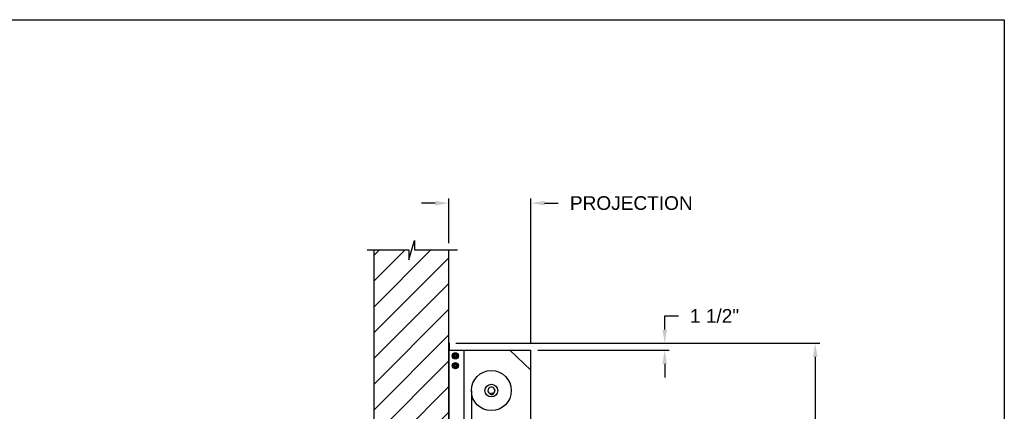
# Model space of a CAD drawing. Header units: inches. Extents: x 170 to 312, y 215 to 248.
# Tile 249 of 256: x 206.96 to 213.72, y 224.81 to 227.49. Entities that reach past the tile are written whole.
import ezdxf

# ---------------------------------------------------------------- set-up
doc = ezdxf.new("R2010")
doc.units = ezdxf.units.IN
doc.header["$LTSCALE"] = 0.25
doc.header["$MEASUREMENT"] = 0
doc.layers.add('ANNOTATIONS', color=1, linetype='Continuous')
doc.layers.add('MOTOR LH', color=7, linetype='Continuous')
doc.styles.add('ARIAL', font='arial.ttf', dxfattribs={"height": 0.09375})
doc.dimstyles.new('STANDARD$0', dxfattribs={"dimtxt": 0.09375, "dimasz": 0.09375, "dimexe": 0.03125, "dimexo": 0.046875, "dimgap": 0.09, "dimtad": 0, "dimtih": 1, "dimtoh": 1, "dimdec": 4, "dimzin": 0, "dimdsep": 46, "dimtxsty": 'ARIAL', "dimcen": 0.09, "dimadec": 0, "dimazin": 0, "dimtfac": 1, "dimtdec": 4, "dimtofl": 0, "dimtmove": 0, "dimatfit": 1, "dimfxl": 1, "dimtolj": 1, "dimtzin": 0, "dimarcsym": 0})

# ---------------------------------------------------------------- blocks, each defined once
blk = doc.blocks.new('*D161')
at = {"layer": 'ANNOTATIONS', "color": 0, "lineweight": -2, "transparency": 16777216}
for p, q in [((209.8124, 226.2347), (209.7186, 226.2347)), ((209.9061, 225.9603), (209.9061, 226.2659)), ((210.47, 225.272), (210.47, 226.2659)), ((210.5638, 226.2347), (210.6575, 226.2347))]:
    blk.add_line(p, q, dxfattribs=at)
at = {"layer": 'ANNOTATIONS', "color": 0, "transparency": 16777216}
for points in [[(209.8124, 226.2503), (209.8124, 226.219), (209.9061, 226.2347)], [(210.5638, 226.2503), (210.5638, 226.219), (210.47, 226.2347)]]:
    blk.add_solid(points, dxfattribs=at)
at = {"layer": 'defpoints', "color": 0, "transparency": 16777216}
for p in [(210.47, 226.2347), (209.9061, 225.9135), (210.47, 225.2251)]:
    blk.add_point(p, dxfattribs=at)
at = {"layer": 'ANNOTATIONS', "color": 0, "transparency": 16777216, "insert": (211.1591, 226.2347), "char_height": 0.09375, "attachment_point": 5, "style": 'ARIAL'}
blk.add_mtext('\\A1;PROJECTION ', dxfattribs=at)
blk = doc.blocks.new('*D163')
at = {"layer": 'ANNOTATIONS', "color": 0, "lineweight": -2, "transparency": 16777216}
for p, q in [((209.953, 225.2727), (212.4539, 225.2727)), ((212.4227, 225.179), (212.4227, 223.0613)), ((212.4227, 220.5089), (212.4227, 222.6265)), ((211.9575, 220.4151), (212.4539, 220.4151))]:
    blk.add_line(p, q, dxfattribs=at)
at = {"layer": 'ANNOTATIONS', "color": 0, "transparency": 16777216}
for points in [[(212.4071, 225.179), (212.4383, 225.179), (212.4227, 225.2727)], [(212.4071, 220.5089), (212.4383, 220.5089), (212.4227, 220.4151)]]:
    blk.add_solid(points, dxfattribs=at)
at = {"layer": 'defpoints', "color": 0, "transparency": 16777216}
for p in [(209.9061, 225.2727), (211.9107, 220.4151), (212.4227, 220.4151)]:
    blk.add_point(p, dxfattribs=at)
at = {"layer": 'ANNOTATIONS', "color": 0, "transparency": 16777216, "insert": (212.4227, 222.8439), "char_height": 0.09375, "attachment_point": 5, "style": 'ARIAL'}
blk.add_mtext('\\A1;TOTAL\\PHEIGHT', dxfattribs=at)
blk = doc.blocks.new('*D165')
at = {"layer": 'ANNOTATIONS', "color": 0, "lineweight": -2, "transparency": 16777216}
for p, q in [((211.3887, 225.3665), (211.3887, 225.4602)), ((211.3887, 225.4602), (211.4824, 225.4602)), ((210.5169, 225.2727), (211.4199, 225.2727)), ((210.5169, 225.2251), (211.4199, 225.2251)), ((211.3887, 225.1313), (211.3887, 225.0376))]:
    blk.add_line(p, q, dxfattribs=at)
at = {"layer": 'ANNOTATIONS', "color": 0, "transparency": 16777216}
for points in [[(211.373, 225.3665), (211.4043, 225.3665), (211.3887, 225.2727)], [(211.373, 225.1313), (211.4043, 225.1313), (211.3887, 225.2251)]]:
    blk.add_solid(points, dxfattribs=at)
at = {"layer": 'defpoints', "color": 0, "transparency": 16777216}
for p in [(210.47, 225.2727), (210.47, 225.2251), (211.3887, 225.2727)]:
    blk.add_point(p, dxfattribs=at)
at = {"layer": 'ANNOTATIONS', "color": 0, "transparency": 16777216, "insert": (211.7311, 225.4602), "char_height": 0.09375, "attachment_point": 5, "style": 'ARIAL'}
blk.add_mtext('\\A1;1 1/2"', dxfattribs=at)

msp = doc.modelspace()

# ---------------------------------------------------------------- hatches: boundary and pattern name
at = {"layer": 'MOTOR LH'}
h = msp.add_hatch(dxfattribs=at)
h.set_pattern_fill('ANSI31', color=256, style=0)
h.set_pattern_definition([(45, (22.68008, -32.78357), (-0.08838835, 0.08838835), [])])
h.paths.add_polyline_path([(209.39049, 224.43674), (209.90612, 224.43674), (209.90612, 225.91347), (209.66963, 225.91347), (209.66963, 225.97813), (209.63121, 225.84477), (209.63121, 225.91347), (209.39049, 225.91347)])

# ---------------------------------------------------------------- linework, layer by layer
at = {"layer": 'defpoints'}
msp.add_lwpolyline([(213.72204, 214.75854), (194.25216, 214.75854), (194.25216, 227.49365), (213.72204, 227.49365)], close=True, dxfattribs=at)
at = {"layer": 'MOTOR LH'}
for p, q in [((209.63121, 225.84477), (209.66963, 225.97813)), ((209.66963, 225.97813), (209.66963, 225.91347)), ((209.34411, 225.91347), (209.63121, 225.91347)), ((209.39049, 225.91347), (209.39049, 220.41511)), ((209.63121, 225.91347), (209.63121, 225.84477)), ((209.66963, 225.91347), (209.96482, 225.91347)), ((209.90612, 220.41511), (209.90612, 225.91347)), ((209.90612, 225.21912), (209.90795, 225.21912)), ((209.90692, 225.27272), (209.90692, 225.22375)), ((209.90745, 225.22482), (209.90795, 225.22482)), ((209.90795, 220.41779), (209.90795, 225.22508)), ((209.90795, 225.22508), (210.47, 225.22508)), ((209.90905, 225.22588), (209.90905, 225.27272)), ((209.90905, 225.22588), (209.90986, 225.22588)), ((209.90986, 225.22588), (209.90986, 225.27272)), ((210.01014, 220.41779), (210.01014, 225.22508)), ((210.32552, 225.22508), (210.47, 225.08749)), ((210.47, 224.52597), (210.47, 225.22508)), ((209.95455, 225.19918), (209.95509, 225.20084)), ((209.95632, 225.19816), (209.95723, 225.19995)), ((209.9633, 225.19413), (209.9633, 225.19413)), ((209.9633, 225.17938), (209.9633, 225.17938)), ((209.95455, 225.13105), (209.95509, 225.13271)), ((209.95632, 225.13003), (209.95723, 225.13182)), ((209.9633, 225.126), (209.9633, 225.126)), ((209.9633, 225.11125), (209.9633, 225.11125)), ((209.90795, 225.03994), (209.90612, 225.03994)), ((210.06017, 224.94831), (210.06017, 220.41511)), ((210.22014, 224.95594), (210.21997, 224.95569)), ((210.22114, 224.94905), (210.22138, 224.94888)), ((210.19472, 224.92965), (210.20647, 224.93172)), ((210.1968, 224.91791), (210.19472, 224.92965)), ((210.20854, 224.91998), (210.1968, 224.91791)), ((210.20647, 224.93172), (210.20854, 224.91998))]:
    msp.add_line(p, q, dxfattribs=at)
at = {"layer": 'MOTOR LH', "flags": 128}
msp.add_lwpolyline([(210.21997, 224.95569), (210.21999, 224.95554), (210.22008, 224.95505), (210.22022, 224.95427), (210.22039, 224.95328), (210.22058, 224.95219), (210.22077, 224.95113), (210.22094, 224.9502), (210.22106, 224.9495), (210.22113, 224.94911), (210.22114, 224.94905)], dxfattribs=at)
at = {"layer": 'MOTOR LH'}
for centre, radius in [((209.95053, 225.18675), 0.02129), ((209.95053, 225.18675), 0.01277), ((209.95053, 225.18675), 0.00852), ((209.95053, 225.18675), 0.00719), ((209.95053, 225.11863), 0.02129), ((209.95053, 225.11863), 0.01277), ((209.95053, 225.11863), 0.00852), ((209.95053, 225.11863), 0.00719), ((210.19749, 224.94831), 0.13732), ((210.19749, 224.94831), 0.04357)]:
    msp.add_circle(centre, radius, dxfattribs=at)
for centre, radius, start, end in [((209.90799, 225.27272), 0.00187, 0, 180), ((209.90905, 225.22375), 0.00293, 180, 247.823064), ((209.90799, 225.27272), 0.00106, 0, 180), ((209.90905, 225.22375), 0.00213, 180, 238.667749), ((209.95053, 225.18675), 0.0148, 72.051719, 63.051719), ((209.95053, 225.11863), 0.0148, 72.051719, 63.051719), ((210.19749, 224.94831), 0.0239, 294.447986, 265.552014), ((210.19749, 224.94831), 0.02379, 18.428558, 265.483554), ((210.19749, 224.94831), 0.02379, 294.516446, 1.571434)]:
    msp.add_arc(centre, radius, start, end, dxfattribs=at)
for points, knots in [([(209.94414, 225.19782), (209.94324, 225.1973), (209.94142, 225.19625), (209.93931, 225.19503), (209.9381, 225.19433), (209.93775, 225.19413)], [0, 0, 0, 0, 0.40629, 0.8272757, 1, 1, 1, 1]), ([(209.93775, 225.18675), (209.93775, 225.18692), (209.93775, 225.18803), (209.93775, 225.19009), (209.93775, 225.19237), (209.93775, 225.19369), (209.93775, 225.19413)], [0, 0, 0, 0, 0.0665461, 0.4352796, 0.8145291, 1, 1, 1, 1]), ([(209.93775, 225.17938), (209.93775, 225.18), (209.93775, 225.18148), (209.93775, 225.18394), (209.93775, 225.18581), (209.93775, 225.18675)], [0, 0, 0, 0, 0.2654559, 0.628086, 1, 1, 1, 1]), ([(209.93775, 225.17938), (209.93875, 225.17881), (209.94077, 225.17764), (209.94297, 225.17636), (209.94411, 225.17571), (209.94414, 225.17569)], [0, 0, 0, 0, 0.4843319, 0.9863404, 1, 1, 1, 1]), ([(209.95053, 225.2015), (209.94953, 225.20093), (209.94751, 225.19976), (209.9453, 225.19849), (209.94417, 225.19783), (209.94414, 225.19782)], [0, 0, 0, 0, 0.4843217, 0.9863197, 1, 1, 1, 1]), ([(209.94414, 225.17569), (209.94503, 225.17518), (209.94685, 225.17412), (209.94897, 225.1729), (209.95018, 225.17221), (209.95053, 225.172)], [0, 0, 0, 0, 0.4063025, 0.8272788, 1, 1, 1, 1]), ([(209.95691, 225.19782), (209.95602, 225.19833), (209.9542, 225.19938), (209.95208, 225.20061), (209.95088, 225.2013), (209.95053, 225.2015)], [0, 0, 0, 0, 0.4063022, 0.8272792, 1, 1, 1, 1]), ([(209.95691, 225.19782), (209.95602, 225.19833), (209.9542, 225.19938), (209.95208, 225.20061), (209.95088, 225.2013), (209.95053, 225.2015)], [0, 0, 0, 0, 0.4062953, 0.8272806, 1, 1, 1, 1]), ([(209.95053, 225.172), (209.95152, 225.17258), (209.95354, 225.17375), (209.95575, 225.17502), (209.95688, 225.17567), (209.95691, 225.17569)], [0, 0, 0, 0, 0.4843419, 0.9863197, 1, 1, 1, 1]), ([(209.95053, 225.172), (209.95152, 225.17258), (209.95354, 225.17375), (209.95575, 225.17502), (209.95688, 225.17567), (209.95691, 225.17569)], [0, 0, 0, 0, 0.4843494, 0.9863201, 1, 1, 1, 1]), ([(209.9633, 225.19413), (209.96231, 225.1947), (209.96028, 225.19587), (209.95808, 225.19715), (209.95694, 225.1978), (209.95691, 225.19782)], [0, 0, 0, 0, 0.4843315, 0.9863404, 1, 1, 1, 1]), ([(209.9633, 225.19413), (209.96231, 225.1947), (209.96028, 225.19587), (209.95808, 225.19715), (209.95694, 225.1978), (209.95691, 225.19782)], [0, 0, 0, 0, 0.4843392, 0.9863408, 1, 1, 1, 1]), ([(209.95691, 225.17569), (209.95781, 225.17621), (209.95963, 225.17726), (209.96174, 225.17848), (209.96295, 225.17918), (209.9633, 225.17938)], [0, 0, 0, 0, 0.4062902, 0.8272757, 1, 1, 1, 1]), ([(209.95691, 225.17569), (209.95781, 225.17621), (209.95963, 225.17726), (209.96174, 225.17848), (209.96295, 225.17918), (209.9633, 225.17938)], [0, 0, 0, 0, 0.4062829, 0.8272765, 1, 1, 1, 1]), ([(209.9633, 225.18675), (209.9633, 225.18692), (209.9633, 225.18803), (209.9633, 225.19009), (209.9633, 225.19237), (209.9633, 225.19369), (209.9633, 225.19413)], [0, 0, 0, 0, 0.066545, 0.4352822, 0.8145299, 1, 1, 1, 1]), ([(209.9633, 225.17938), (209.9633, 225.18), (209.9633, 225.18148), (209.9633, 225.18394), (209.9633, 225.18581), (209.9633, 225.18675)], [0, 0, 0, 0, 0.2654559, 0.628086, 1, 1, 1, 1]), ([(209.9633, 225.17938), (209.9633, 225.18), (209.9633, 225.18148), (209.9633, 225.18394), (209.9633, 225.18581), (209.9633, 225.18675)], [0, 0, 0, 0, 0.2654541, 0.6280925, 1, 1, 1, 1]), ([(209.94414, 225.12969), (209.94324, 225.12917), (209.94142, 225.12812), (209.93931, 225.1269), (209.9381, 225.1262), (209.93775, 225.126)], [0, 0, 0, 0, 0.4063027, 0.8272597, 1, 1, 1, 1]), ([(209.93775, 225.11863), (209.93775, 225.1188), (209.93775, 225.1199), (209.93775, 225.12196), (209.93775, 225.12424), (209.93775, 225.12557), (209.93775, 225.126)], [0, 0, 0, 0, 0.066546, 0.435279, 0.8145683, 1, 1, 1, 1]), ([(209.93775, 225.11125), (209.93775, 225.11188), (209.93775, 225.11335), (209.93775, 225.11581), (209.93775, 225.11768), (209.93775, 225.11863)], [0, 0, 0, 0, 0.2654667, 0.6280709, 1, 1, 1, 1]), ([(209.93775, 225.11125), (209.93874, 225.11068), (209.94077, 225.10951), (209.94298, 225.10824), (209.94411, 225.10758), (209.94414, 225.10756)], [0, 0, 0, 0, 0.4843421, 0.9863197, 1, 1, 1, 1]), ([(209.95053, 225.13338), (209.94953, 225.1328), (209.94751, 225.13164), (209.9453, 225.13036), (209.94417, 225.12971), (209.94414, 225.12969)], [0, 0, 0, 0, 0.4843421, 0.9863407, 1, 1, 1, 1]), ([(209.94414, 225.10756), (209.94503, 225.10705), (209.94685, 225.106), (209.94897, 225.10477), (209.95018, 225.10408), (209.95053, 225.10388)], [0, 0, 0, 0, 0.40630275, 0.82725925, 1, 1, 1, 1]), ([(209.95691, 225.12969), (209.95602, 225.13021), (209.9542, 225.13126), (209.95208, 225.13248), (209.95088, 225.13317), (209.95053, 225.13338)], [0, 0, 0, 0, 0.4062819, 0.8272595, 1, 1, 1, 1]), ([(209.95691, 225.12969), (209.95602, 225.13021), (209.9542, 225.13126), (209.95208, 225.13248), (209.95088, 225.13317), (209.95053, 225.13338)], [0, 0, 0, 0, 0.4062749, 0.8272609, 1, 1, 1, 1]), ([(209.95053, 225.10388), (209.95152, 225.10445), (209.95354, 225.10562), (209.95575, 225.10689), (209.95688, 225.10755), (209.95691, 225.10756)], [0, 0, 0, 0, 0.4843419, 0.9863197, 1, 1, 1, 1]), ([(209.95053, 225.10388), (209.95152, 225.10445), (209.95354, 225.10562), (209.95575, 225.10689), (209.95688, 225.10755), (209.95691, 225.10756)], [0, 0, 0, 0, 0.4843494, 0.9863201, 1, 1, 1, 1]), ([(209.9633, 225.126), (209.96231, 225.12658), (209.96028, 225.12774), (209.95808, 225.12902), (209.95694, 225.12967), (209.95691, 225.12969)], [0, 0, 0, 0, 0.4843417, 0.9863197, 1, 1, 1, 1]), ([(209.9633, 225.126), (209.96231, 225.12658), (209.96028, 225.12774), (209.95808, 225.12902), (209.95694, 225.12967), (209.95691, 225.12969)], [0, 0, 0, 0, 0.4843494, 0.9863201, 1, 1, 1, 1]), ([(209.95691, 225.10756), (209.95781, 225.10808), (209.95963, 225.10913), (209.96174, 225.11035), (209.96295, 225.11105), (209.9633, 225.11125)], [0, 0, 0, 0, 0.4063029, 0.8272597, 1, 1, 1, 1]), ([(209.95691, 225.10756), (209.95781, 225.10808), (209.95963, 225.10913), (209.96174, 225.11035), (209.96295, 225.11105), (209.9633, 225.11125)], [0, 0, 0, 0, 0.4062955, 0.8272605, 1, 1, 1, 1]), ([(209.9633, 225.11863), (209.9633, 225.1188), (209.9633, 225.1199), (209.9633, 225.12196), (209.9633, 225.12424), (209.9633, 225.12557), (209.9633, 225.126)], [0, 0, 0, 0, 0.066545, 0.4352816, 0.8145691, 1, 1, 1, 1]), ([(209.9633, 225.11125), (209.9633, 225.11188), (209.9633, 225.11335), (209.9633, 225.11581), (209.9633, 225.11768), (209.9633, 225.11863)], [0, 0, 0, 0, 0.26546669, 0.62807091, 1, 1, 1, 1]), ([(209.9633, 225.11125), (209.9633, 225.11188), (209.9633, 225.11335), (209.9633, 225.11581), (209.9633, 225.11768), (209.9633, 225.11863)], [0, 0, 0, 0, 0.2654649, 0.6280774, 1, 1, 1, 1])]:
    msp.add_open_spline(points, degree=3, knots=knots, dxfattribs=at)

# ---------------------------------------------------------------- dimensions: what is measured, and where the dimension line sits
at = {"layer": 'ANNOTATIONS'}
dim = msp.add_linear_dim(base=(210.47, 226.23467), p1=(209.90612, 225.91347), p2=(210.47, 225.22508), text='PROJECTION ', dimstyle='STANDARD$0', dxfattribs=at)
dim.commit()
dim.dimension.update_dxf_attribs({"geometry": '*D161', "text_midpoint": (211.15911, 226.23467)})
for base, p1, p2, text, picture, middle in [((211.38867, 225.27272), (210.47, 225.22508), (210.47, 225.27272), '1 1/2"', '*D165', (211.73111, 225.46022)), ((212.4227, 220.41511), (209.90612, 225.27272), (211.91065, 220.41511), 'TOTAL\\PHEIGHT', '*D163', (212.4227, 222.84392))]:
    dim = msp.add_linear_dim(base=base, p1=p1, p2=p2, angle=90, text=text, dimstyle='STANDARD$0', dxfattribs=at)
    dim.commit()
    dim.dimension.update_dxf_attribs({"geometry": picture, "text_midpoint": middle})

doc.saveas('drawing.dxf')
